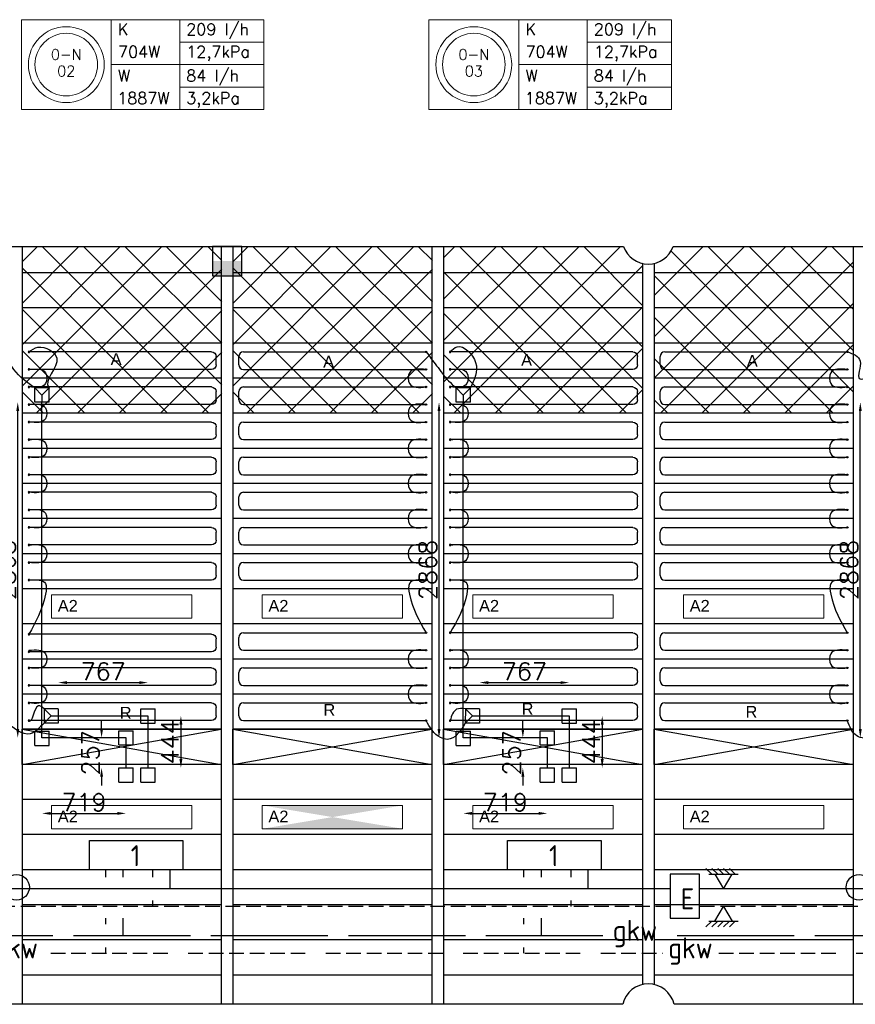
# Model space of a CAD drawing. Extents: x 7383 to 741080, y -570072 to -203000.
# Tile 36 of 45: x 546122 to 553262, y -250430 to -242017. Entities that reach past the tile are written whole.
import ezdxf
from ezdxf.enums import TextEntityAlignment as Align

# ---------------------------------------------------------------- set-up
doc = ezdxf.new("R2010")
doc.units = 0
doc.header["$LTSCALE"] = 25
for name, pattern in [('2322105', [47, 40, -7]), ('2322106', [47, 5, -2, 5, -2, 5, -2, 5, -2, 5, -2, 5, -7]), ('2322107', [2000, 1000, 1000]), ('2322108', [7, 5, -2]), ('HIDDEN', [0.375, 0.25, -0.125])]:
    doc.linetypes.add(name, pattern=pattern)
doc.layers.get('0').update_dxf_attribs({"linetype": 'CONTINUOUS'})
doc.layers.get('DEFPOINTS').update_dxf_attribs({"linetype": 'CONTINUOUS'})
for name, color, linetype in [('000Vermogens2', 7, 'CONTINUOUS'), ('51-LEIDING', 3, 'CONTINUOUS'), ('60', 7, 'CONTINUOUS'), ('KP-bandraster', 5, 'CONTINUOUS'), ('KP-koppelingen', 6, 'CONTINUOUS'), ('KP-leidingen(aanvoer)', 5, 'CONTINUOUS'), ('KP-leidingen(retour)', 1, 'CONTINUOUS'), ('KP-Lucht aanvoer', 6, 'CONTINUOUS'), ('KP-maatvoering', 7, 'CONTINUOUS'), ('KP-Melders', 3, 'CONTINUOUS'), ('KP-Onderlegger CV  GKW', 3, 'CONTINUOUS'), ('KP-Oppervlak', 3, 'CONTINUOUS'), ('KP-panelen', 1, 'CONTINUOUS'), ('KP-registers', 4, 'CONTINUOUS'), ('KP-slangen', 7, 'CONTINUOUS'), ('KP-tekst', 7, 'CONTINUOUS'), ('SYM-W', 7, 'CONTINUOUS'), ('Thermostaat', 160, 'CONTINUOUS'), ('WL5501--', 130, 'CONTINUOUS'), ('WL5501-GKW', 4, 'CONTINUOUS'), ('WL5502--', 130, 'CONTINUOUS'), ('WL5502--_GKW-R', 4, 'HIDDEN'), ('WL561---_AANVOER', 10, 'CONTINUOUS'), ('WL561---_RETOUR', 10, 'CONTINUOUS')]:
    doc.layers.add(name, color=color, linetype=linetype)
doc.layers.add('KP-Aluminium', color=8, linetype='CONTINUOUS', lineweight=18)
doc.layers.add('KP-Verlichting', color=2, linetype='CONTINUOUS', lineweight=18)
doc.styles.add('arial', font='ARIAL.TTF')
doc.styles.add('BURO-018', font='ISO96.shx', dxfattribs={"height": 90})
doc.styles.add('ISO', font='ISO.SHX')
doc.styles.add('VERWOL-1', font='ROMANS.SHX')
doc.dimstyles.new('MARTIN', dxfattribs={"dimscale": 0, "dimtxt": 50, "dimasz": 75, "dimexe": 4, "dimexo": 4, "dimgap": 20, "dimtad": 1, "dimdec": 0, "dimrnd": 0.01, "dimzin": 1, "dimdsep": 46, "dimtxsty": 'VERWOL-1', "dimcen": -25, "dimdle": 1, "dimclrd": 7, "dimclre": 2, "dimclrt": 7, "dimadec": 0, "dimazin": 0, "dimtfac": 1, "dimtdec": 0, "dimtix": 1, "dimtofl": 0, "dimtmove": 0, "dimatfit": 3, "dimldrblk": 'OBLIQUE', "dimfxl": 0, "dimtvp": 33.333333, "dimtolj": 1, "dimtzin": 1, "dimarcsym": 0})

# ---------------------------------------------------------------- blocks, each defined once
blk = doc.blocks.new('$FH6')
at = {"layer": 'SYM-W', "color": 2}
for p, q in [((-1.5, -2.5), (0, 0)), ((0, 0), (1.5, -2.5)), ((-3, -3.5), (-2, -2.5)), ((-2.5, -2.5), (2.5, -2.5)), ((-2, -3.5), (-1, -2.5)), ((-1, -3.5), (0, -2.5)), ((0, -3.5), (1, -2.5)), ((1, -3.5), (2, -2.5))]:
    blk.add_line(p, q, dxfattribs=at)
blk = doc.blocks.new('SW30485012')
at = {"color": 0, "linetype": 'Continuous'}
for p, q in [((-2.5, 2.5), (-2.5, -2.5)), ((2.5, 2.5), (-2.5, 2.5)), ((2.5, -2.5), (2.5, 2.5)), ((-2.5, -2.5), (2.5, -2.5))]:
    blk.add_line(p, q, dxfattribs=at)
blk.add_solid([(-2.5, 0), (2.5, 0), (-2.5, -2.5), (2.5, -2.5)], dxfattribs=at)
at = {"color": 0, "linetype": 'Continuous', "style": 'BURO-018', "flags": 1}
blk.add_attdef('W_ID', (0, 0), '', height=1.8, dxfattribs=at)
blk = doc.blocks.new('A$C2E2C4AEC')
at = {"layer": '60', "color": 2, "linetype": 'Continuous'}
blk.add_lwpolyline([(28986.9, -5814), (29236.9, -5814), (29236.9, -5439), (28986.9, -5439)], close=True, dxfattribs=at)
at = {"layer": 'SYM-W', "color": 2, "linetype": 'Continuous'}
for points in [[(24823, -5400), (24023, -5400), (24023, -5150), (24823, -5150)], [(28397.3, -5400), (27597.3, -5400), (27597.3, -5150), (28397.3, -5150)]]:
    blk.add_lwpolyline(points, close=True, dxfattribs=at)
at = {"layer": 'WL5501--', "linetype": '2322105'}
for p, q in [((24312.5, -5464), (24312.5, -5400)), ((27886.8, -5464), (27886.8, -5400)), ((24312.5, -5964), (24312.5, -5814)), ((27886.8, -5964), (27886.8, -5814)), ((28411.8, -5964), (23219.4, -5964)), ((32396.8, -5964), (28982.8, -5964))]:
    blk.add_line(p, q, dxfattribs=at)
at = {"layer": 'WL5502--', "linetype": '2322106'}
for p, q in [((24162.5, -5464), (24162.5, -5400)), ((27736.8, -5464), (27736.8, -5400)), ((24162.5, -5864), (24162.5, -5814)), ((27736.8, -5864), (27736.8, -5814)), ((23693.3, -6114), (28921.4, -6114)), ((24162.5, -6114), (24162.5, -6064)), ((27736.8, -6114), (27736.8, -6064)), ((29401.4, -6114), (32870.7, -6114))]:
    blk.add_line(p, q, dxfattribs=at)
at = {"layer": 'WL561---_AANVOER', "linetype": '2322107'}
for p, q in [((24712.5, -5564), (24712.5, -5400)), ((28286.8, -5564), (28286.8, -5400)), ((28986.9, -5564), (17606.4, -5564)), ((48440.8, -5564), (29236.9, -5564))]:
    blk.add_line(p, q, dxfattribs=at)
at = {"layer": 'WL561---_RETOUR', "linetype": '2322108'}
for p, q in [((24562.5, -5400), (24562.5, -5464)), ((28136.8, -5400), (28136.8, -5464)), ((28986.9, -5714), (11511.6, -5714)), ((24562.5, -5664), (24562.5, -5714)), ((28136.8, -5664), (28136.8, -5714)), ((48440.8, -5714), (29236.9, -5714))]:
    blk.add_line(p, q, dxfattribs=at)
at = {"layer": '51-LEIDING', "xscale": -50, "yscale": 50, "zscale": 50, "rotation": 180}
blk.add_blockref('$FH6', (29442.3, -5564), dxfattribs=at)
at = {"layer": '51-LEIDING', "xscale": 50, "yscale": 50, "zscale": 50}
blk.add_blockref('$FH6', (29442.3, -5714), dxfattribs=at)
at = {"layer": 'Thermostaat', "xscale": 50, "yscale": 50, "zscale": 50}
blk.add_blockref('SW30485012', (25200, -200), dxfattribs=at)
at = {"layer": '60', "color": 1, "linetype": 'Continuous', "style": 'ISO'}
for s, p in [('1', (24376.7, -5369.7)), ('1', (27951, -5369.7)), ('E', (29075.8, -5738.7))]:
    blk.add_text(s, height=180, dxfattribs=at).set_placement(p)
at = {"layer": 'WL5501-GKW', "color": 1, "style": 'ISO'}
blk.add_text('gkw', height=180, dxfattribs=at).set_placement((28495.3, -6007.8))
at = {"layer": 'WL5502--_GKW-R', "color": 1, "style": 'ISO'}
for p in [(23203.3, -6157.8), (28969.2, -6157.8)]:
    blk.add_text('gkw', height=180, dxfattribs=at).set_placement(p)
blk = doc.blocks.new('Register A')
at = {"layer": 'KP-registers', "linetype": 'Continuous'}
for p, q in [((50, 115), (50, 185)), ((90, 225), (1644, 225)), ((90, 75), (1644, 75))]:
    blk.add_line(p, q, dxfattribs=at)
for centre in [(1650, 225), (1650, 75)]:
    blk.add_circle(centre, 6, dxfattribs=at)
for centre, start, end in [((90, 185), 90, 180), ((90, 115), 180, 270)]:
    blk.add_arc(centre, 40, start, end, dxfattribs=at)
blk = doc.blocks.new('*D1752')
at = {"layer": 'DEFPOINTS', "color": 0, "linetype": 'Continuous', "transparency": 16777216}
for p in [(553305.1, -245285), (553511.8, -245285), (553511.8, -248152.9)]:
    blk.add_point(p, dxfattribs=at)
at = {"layer": 'KP-maatvoering', "color": 7, "linetype": 'Continuous', "lineweight": -2, "transparency": 16777216}
blk.add_line((553305.1, -248077.9), (553305.1, -245360), dxfattribs=at)
at = {"layer": 'KP-maatvoering', "color": 7, "linetype": 'Continuous', "transparency": 16777216}
for points in [[(553292.6, -245360), (553317.6, -245360), (553305.1, -245285)], [(553292.6, -248077.9), (553317.6, -248077.9), (553305.1, -248152.9)]]:
    blk.add_solid(points, dxfattribs=at)
at = {"layer": 'KP-maatvoering', "color": 7, "linetype": 'Continuous', "transparency": 16777216, "insert": (553210.1, -246718.9), "char_height": 150, "attachment_point": 5, "rotation": 90, "style": 'VERWOL-1'}
blk.add_mtext('\\A1;2868', dxfattribs=at)
blk = doc.blocks.new('_OBLIQUE')
at = {"color": 0, "linetype": 'ByBlock'}
blk.add_line((-0.5, -0.5), (0.5, 0.5), dxfattribs=at)
blk = doc.blocks.new('*D1753')
at = {"layer": 'DEFPOINTS', "color": 0, "linetype": 'Continuous', "transparency": 16777216}
for p in [(550818.2, -247965.7), (550818.2, -248409.7), (551099.6, -248409.7)]:
    blk.add_point(p, dxfattribs=at)
at = {"layer": 'KP-maatvoering', "color": 7, "linetype": 'Continuous', "lineweight": -2, "transparency": 16777216}
blk.add_line((551099.6, -248040.7), (551099.6, -248334.7), dxfattribs=at)
at = {"layer": 'KP-maatvoering', "color": 7, "linetype": 'Continuous', "transparency": 16777216}
for points in [[(551087.1, -248040.7), (551112.1, -248040.7), (551099.6, -247965.7)], [(551087.1, -248334.7), (551112.1, -248334.7), (551099.6, -248409.7)]]:
    blk.add_solid(points, dxfattribs=at)
at = {"layer": 'KP-maatvoering', "color": 7, "linetype": 'Continuous', "transparency": 16777216, "insert": (551004.6, -248187.7), "char_height": 150, "attachment_point": 5, "rotation": 90, "style": 'VERWOL-1'}
blk.add_mtext('\\A1;444', dxfattribs=at)
blk = doc.blocks.new('*D1754')
at = {"layer": 'DEFPOINTS', "color": 0, "linetype": 'Continuous', "transparency": 16777216}
for p in [(550631, -248152.9), (550421.7, -248409.7), (550631, -248409.7)]:
    blk.add_point(p, dxfattribs=at)
at = {"layer": 'KP-maatvoering', "color": 7, "linetype": 'Continuous', "lineweight": -2, "transparency": 16777216}
for p, q in [((550421.7, -248077.9), (550421.7, -248002.9)), ((550421.7, -248484.7), (550421.7, -248559.7))]:
    blk.add_line(p, q, dxfattribs=at)
at = {"layer": 'KP-maatvoering', "color": 7, "linetype": 'Continuous', "transparency": 16777216}
for points in [[(550409.2, -248077.9), (550434.2, -248077.9), (550421.7, -248152.9)], [(550409.2, -248484.7), (550434.2, -248484.7), (550421.7, -248409.7)]]:
    blk.add_solid(points, dxfattribs=at)
at = {"layer": 'KP-maatvoering', "color": 7, "linetype": 'Continuous', "transparency": 16777216, "insert": (550326.7, -248281.3), "char_height": 150, "attachment_point": 5, "rotation": 90, "style": 'VERWOL-1'}
blk.add_mtext('\\A1;257', dxfattribs=at)
blk = doc.blocks.new('*D1755')
at = {"layer": 'DEFPOINTS', "color": 0, "linetype": 'Continuous', "transparency": 16777216}
for p in [(550818.2, -247680.9), (550051.6, -247965.7), (550818.2, -247965.7)]:
    blk.add_point(p, dxfattribs=at)
at = {"layer": 'KP-maatvoering', "color": 7, "linetype": 'Continuous', "lineweight": -2, "transparency": 16777216}
blk.add_line((550126.6, -247680.9), (550743.2, -247680.9), dxfattribs=at)
at = {"layer": 'KP-maatvoering', "color": 7, "linetype": 'Continuous', "transparency": 16777216}
for points in [[(550126.6, -247668.4), (550126.6, -247693.4), (550051.6, -247680.9)], [(550743.2, -247668.4), (550743.2, -247693.4), (550818.2, -247680.9)]]:
    blk.add_solid(points, dxfattribs=at)
at = {"layer": 'KP-maatvoering', "color": 7, "linetype": 'Continuous', "transparency": 16777216, "insert": (550434.9, -247585.9), "char_height": 150, "attachment_point": 5, "style": 'VERWOL-1'}
blk.add_mtext('\\A1;767', dxfattribs=at)
blk = doc.blocks.new('*D1756')
at = {"layer": 'DEFPOINTS', "color": 0, "linetype": 'Continuous', "transparency": 16777216}
for p in [(549911.8, -248152.9), (550631, -248152.9), (550631, -248798.6)]:
    blk.add_point(p, dxfattribs=at)
at = {"layer": 'KP-maatvoering', "color": 7, "linetype": 'Continuous', "lineweight": -2, "transparency": 16777216}
blk.add_line((549986.8, -248798.6), (550556, -248798.6), dxfattribs=at)
at = {"layer": 'KP-maatvoering', "color": 7, "linetype": 'Continuous', "transparency": 16777216}
for points in [[(549986.8, -248786.1), (549986.8, -248811.1), (549911.8, -248798.6)], [(550556, -248786.1), (550556, -248811.1), (550631, -248798.6)]]:
    blk.add_solid(points, dxfattribs=at)
at = {"layer": 'KP-maatvoering', "color": 7, "linetype": 'Continuous', "transparency": 16777216, "insert": (550271.4, -248703.6), "char_height": 150, "attachment_point": 5, "style": 'VERWOL-1'}
blk.add_mtext('\\A1;719', dxfattribs=at)
blk = doc.blocks.new('*D1757')
at = {"layer": 'DEFPOINTS', "color": 0, "linetype": 'Continuous', "transparency": 16777216}
for p in [(549705.1, -245285), (549911.8, -245285), (549911.8, -248152.9)]:
    blk.add_point(p, dxfattribs=at)
at = {"layer": 'KP-maatvoering', "color": 7, "linetype": 'Continuous', "lineweight": -2, "transparency": 16777216}
blk.add_line((549705.1, -248077.9), (549705.1, -245360), dxfattribs=at)
at = {"layer": 'KP-maatvoering', "color": 7, "linetype": 'Continuous', "transparency": 16777216}
for points in [[(549692.6, -245360), (549717.6, -245360), (549705.1, -245285)], [(549692.6, -248077.9), (549717.6, -248077.9), (549705.1, -248152.9)]]:
    blk.add_solid(points, dxfattribs=at)
at = {"layer": 'KP-maatvoering', "color": 7, "linetype": 'Continuous', "transparency": 16777216, "insert": (549610.1, -246718.9), "char_height": 150, "attachment_point": 5, "rotation": 90, "style": 'VERWOL-1'}
blk.add_mtext('\\A1;2868', dxfattribs=at)
blk = doc.blocks.new('*D1758')
at = {"layer": 'DEFPOINTS', "color": 0, "linetype": 'Continuous', "transparency": 16777216}
for p in [(547218.2, -247965.7), (547218.2, -248409.7), (547499.6, -248409.7)]:
    blk.add_point(p, dxfattribs=at)
at = {"layer": 'KP-maatvoering', "color": 7, "linetype": 'Continuous', "lineweight": -2, "transparency": 16777216}
blk.add_line((547499.6, -248040.7), (547499.6, -248334.7), dxfattribs=at)
at = {"layer": 'KP-maatvoering', "color": 7, "linetype": 'Continuous', "transparency": 16777216}
for points in [[(547487.1, -248040.7), (547512.1, -248040.7), (547499.6, -247965.7)], [(547487.1, -248334.7), (547512.1, -248334.7), (547499.6, -248409.7)]]:
    blk.add_solid(points, dxfattribs=at)
at = {"layer": 'KP-maatvoering', "color": 7, "linetype": 'Continuous', "transparency": 16777216, "insert": (547404.6, -248187.7), "char_height": 150, "attachment_point": 5, "rotation": 90, "style": 'VERWOL-1'}
blk.add_mtext('\\A1;444', dxfattribs=at)
blk = doc.blocks.new('*D1759')
at = {"layer": 'DEFPOINTS', "color": 0, "linetype": 'Continuous', "transparency": 16777216}
for p in [(547031, -248152.9), (546821.7, -248409.7), (547031, -248409.7)]:
    blk.add_point(p, dxfattribs=at)
at = {"layer": 'KP-maatvoering', "color": 7, "linetype": 'Continuous', "lineweight": -2, "transparency": 16777216}
for p, q in [((546821.7, -248077.9), (546821.7, -248002.9)), ((546821.7, -248484.7), (546821.7, -248559.7))]:
    blk.add_line(p, q, dxfattribs=at)
at = {"layer": 'KP-maatvoering', "color": 7, "linetype": 'Continuous', "transparency": 16777216}
for points in [[(546809.2, -248077.9), (546834.2, -248077.9), (546821.7, -248152.9)], [(546809.2, -248484.7), (546834.2, -248484.7), (546821.7, -248409.7)]]:
    blk.add_solid(points, dxfattribs=at)
at = {"layer": 'KP-maatvoering', "color": 7, "linetype": 'Continuous', "transparency": 16777216, "insert": (546726.7, -248281.3), "char_height": 150, "attachment_point": 5, "rotation": 90, "style": 'VERWOL-1'}
blk.add_mtext('\\A1;257', dxfattribs=at)
blk = doc.blocks.new('*D1760')
at = {"layer": 'DEFPOINTS', "color": 0, "linetype": 'Continuous', "transparency": 16777216}
for p in [(547218.2, -247680.9), (546451.6, -247965.7), (547218.2, -247965.7)]:
    blk.add_point(p, dxfattribs=at)
at = {"layer": 'KP-maatvoering', "color": 7, "linetype": 'Continuous', "lineweight": -2, "transparency": 16777216}
blk.add_line((546526.6, -247680.9), (547143.2, -247680.9), dxfattribs=at)
at = {"layer": 'KP-maatvoering', "color": 7, "linetype": 'Continuous', "transparency": 16777216}
for points in [[(546526.6, -247668.4), (546526.6, -247693.4), (546451.6, -247680.9)], [(547143.2, -247668.4), (547143.2, -247693.4), (547218.2, -247680.9)]]:
    blk.add_solid(points, dxfattribs=at)
at = {"layer": 'KP-maatvoering', "color": 7, "linetype": 'Continuous', "transparency": 16777216, "insert": (546834.9, -247585.9), "char_height": 150, "attachment_point": 5, "style": 'VERWOL-1'}
blk.add_mtext('\\A1;767', dxfattribs=at)
blk = doc.blocks.new('*D1761')
at = {"layer": 'DEFPOINTS', "color": 0, "linetype": 'Continuous', "transparency": 16777216}
for p in [(546311.8, -248152.9), (547031, -248152.9), (547031, -248798.6)]:
    blk.add_point(p, dxfattribs=at)
at = {"layer": 'KP-maatvoering', "color": 7, "linetype": 'Continuous', "lineweight": -2, "transparency": 16777216}
blk.add_line((546386.8, -248798.6), (546956, -248798.6), dxfattribs=at)
at = {"layer": 'KP-maatvoering', "color": 7, "linetype": 'Continuous', "transparency": 16777216}
for points in [[(546386.8, -248786.1), (546386.8, -248811.1), (546311.8, -248798.6)], [(546956, -248786.1), (546956, -248811.1), (547031, -248798.6)]]:
    blk.add_solid(points, dxfattribs=at)
at = {"layer": 'KP-maatvoering', "color": 7, "linetype": 'Continuous', "transparency": 16777216, "insert": (546671.4, -248703.6), "char_height": 150, "attachment_point": 5, "style": 'VERWOL-1'}
blk.add_mtext('\\A1;719', dxfattribs=at)
blk = doc.blocks.new('*D1762')
at = {"layer": 'DEFPOINTS', "color": 0, "linetype": 'Continuous', "transparency": 16777216}
for p in [(546105.1, -245285), (546311.8, -245285), (546311.8, -248152.9)]:
    blk.add_point(p, dxfattribs=at)
at = {"layer": 'KP-maatvoering', "color": 7, "linetype": 'Continuous', "lineweight": -2, "transparency": 16777216}
blk.add_line((546105.1, -248077.9), (546105.1, -245360), dxfattribs=at)
at = {"layer": 'KP-maatvoering', "color": 7, "linetype": 'Continuous', "transparency": 16777216}
for points in [[(546092.6, -245360), (546117.6, -245360), (546105.1, -245285)], [(546092.6, -248077.9), (546117.6, -248077.9), (546105.1, -248152.9)]]:
    blk.add_solid(points, dxfattribs=at)
at = {"layer": 'KP-maatvoering', "color": 7, "linetype": 'Continuous', "transparency": 16777216, "insert": (546010.1, -246718.9), "char_height": 150, "attachment_point": 5, "rotation": 90, "style": 'VERWOL-1'}
blk.add_mtext('\\A1;2868', dxfattribs=at)

msp = doc.modelspace()

# ---------------------------------------------------------------- hatches: boundary and pattern name
at = {"layer": 'KP-Aluminium', "linetype": 'Continuous'}
h = msp.add_hatch(dxfattribs=at)
h.set_pattern_fill('ANSI37', color=256, scale=2000)
h.set_pattern_definition([(45, (39475.23, 12214.05), (-176.7767, 176.7767), []), (135, (39475.23, 12214.05), (-176.7767, -176.7767), [])])
h.paths.add_polyline_path([(547848, -245080), (546148, -245080), (546148, -245380), (547848, -245380)])
h.paths.add_polyline_path([(547848, -244780), (546148, -244780), (546148, -245080), (547848, -245080)])
h.paths.add_polyline_path([(547848, -244480), (546148, -244480), (546148, -244780), (547848, -244780)])
h.paths.add_polyline_path([(547848, -244180), (546148, -244180), (546148, -244480), (547848, -244480)])
h.paths.add_polyline_path([(547848, -243955), (546148, -243955), (546148, -244180), (547848, -244180)])
h = msp.add_hatch(dxfattribs=at)
h.set_pattern_fill('ANSI37', color=256, scale=2000)
h.set_pattern_definition([(45, (41275.23, 12214.05), (-176.7767, 176.7767), []), (135, (41275.23, 12214.05), (-176.7767, -176.7767), [])])
h.paths.add_polyline_path([(549648, -245080), (547948, -245080), (547948, -245380), (549648, -245380)])
h.paths.add_polyline_path([(549648, -244780), (547948, -244780), (547948, -245080), (549648, -245080)])
h.paths.add_polyline_path([(549648, -244480), (547948, -244480), (547948, -244780), (549648, -244780)])
h.paths.add_polyline_path([(549648, -244180), (547948, -244180), (547948, -244480), (549648, -244480)])
h.paths.add_polyline_path([(549648, -243955), (547948, -243955), (547948, -244180), (549648, -244180)])
h = msp.add_hatch(dxfattribs=at)
h.set_pattern_fill('ANSI37', color=256, scale=2000)
h.set_pattern_definition([(45, (100671.48, 12214.1), (-176.7767, 176.7767), []), (135, (100671.48, 12214.1), (-176.7767, -176.7767), [])])
h.paths.add_polyline_path([(551444.2, -245080), (549744.2, -245080), (549744.2, -245380), (551444.2, -245380)])
h.paths.add_polyline_path([(551444.2, -244780), (549744.2, -244780), (549744.2, -245080), (551444.2, -245080)])
h.paths.add_polyline_path([(551444.2, -244480), (549744.2, -244480), (549744.2, -244780), (551444.2, -244780)])
h.paths.add_polyline_path([(551444.2, -244180), (549744.2, -244180), (549744.2, -244480), (551444.2, -244480)])
h.paths.add_polyline_path([(551282.1, -243955), (549744.2, -243955), (549744.2, -244180), (551444.2, -244180), (551444.2, -244099.3, -0.257171)])
h.paths.add_polyline_path([(553244.2, -245080), (551544.2, -245080), (551544.2, -245380), (553244.2, -245380)])
h.paths.add_polyline_path([(553244.2, -244780), (551544.2, -244780), (551544.2, -245080), (553244.2, -245080)])
h.paths.add_polyline_path([(553244.2, -244480), (551544.2, -244480), (551544.2, -244780), (553244.2, -244780)])
h.paths.add_polyline_path([(553244.2, -244180), (551544.2, -244180), (551544.2, -244480), (553244.2, -244480)])
h.paths.add_polyline_path([(553244.2, -243955), (551706.4, -243955, -0.257171), (551544.2, -244099.3), (551544.2, -244180), (553244.2, -244180)])
at = {"layer": 'KP-Verlichting', "linetype": 'Continuous'}
h = msp.add_hatch(color=256, dxfattribs=at)
h.dxf.hatch_style = 1
h.paths.add_polyline_path([(549394.2, -248730), (548194.2, -248730), (548794.2, -248830)])
h.paths.add_polyline_path([(548794.2, -248830), (548194.2, -248930), (549394.2, -248930)])

# ---------------------------------------------------------------- linework, layer by layer
at = {"layer": '000Vermogens2', "linetype": 'Continuous', "lineweight": 0}
for p, q in [((546135.9, -242016.8), (546135.9, -242784.7)), ((546135.9, -242016.8), (548208.8, -242016.8)), ((546903.8, -242016.8), (546903.8, -242784.7)), ((547489, -242400.7), (547489, -242016.8)), ((548208.8, -242016.8), (548208.8, -242784.7)), ((549618.5, -242016.8), (549618.5, -242784.7)), ((549618.5, -242016.8), (551691.4, -242016.8)), ((550386.4, -242016.8), (550386.4, -242784.7)), ((550971.7, -242400.7), (550971.7, -242016.8)), ((551691.4, -242016.8), (551691.4, -242784.7)), ((547489, -242208.8), (548208.8, -242208.8)), ((550971.7, -242208.8), (551691.4, -242208.8)), ((546903.8, -242400.7), (548208.8, -242400.7)), ((547489, -242400.7), (547489, -242784.7)), ((550386.4, -242400.7), (551691.4, -242400.7)), ((550971.7, -242400.7), (550971.7, -242784.7)), ((547489, -242592.7), (548208.8, -242592.7)), ((550971.7, -242592.7), (551691.4, -242592.7)), ((546135.9, -242784.7), (548208.8, -242784.7)), ((549618.5, -242784.7), (551691.4, -242784.7))]:
    msp.add_line(p, q, dxfattribs=at)
for centre, radius in [((546519.9, -242400.7), 324.2), ((550002.5, -242400.7), 324.2), ((546519.9, -242400.7), 267.6), ((550002.5, -242400.7), 267.6)]:
    msp.add_circle(centre, radius, dxfattribs=at)
at = {"layer": 'KP-bandraster', "linetype": 'Continuous'}
for p, q in [((546144.2, -243955), (546144.2, -250429.8)), ((547844.2, -243955), (547844.2, -250429.8)), ((547944.2, -243955), (547944.2, -250429.8)), ((549644.2, -243955), (549644.2, -250429.8)), ((549744.2, -243955), (549744.2, -250429.8)), ((553244.2, -243955), (553244.2, -250429.8)), ((551444.2, -244099.4), (551444.2, -250260.6)), ((551544.2, -244099.4), (551544.2, -250260.6))]:
    msp.add_line(p, q, dxfattribs=at)
for centre, start, end in [((551494.2, -243880), 199.47122, 340.52776), ((551494.2, -250480), 12.88138, 167.11862)]:
    msp.add_arc(centre, 225, start, end, dxfattribs=at)
at = {"layer": 'KP-koppelingen', "linetype": 'Continuous'}
for p, q in [((546251, -245285), (546251.1, -245163.3)), ((546372.7, -245163.4), (546251.1, -245163.3)), ((546251.1, -245163.3), (546311.9, -245224.2)), ((546311.9, -245224.2), (546311.8, -245285)), ((546311.9, -245224.2), (546372.7, -245163.4)), ((546372.7, -245285), (546372.7, -245163.4)), ((549851, -245285), (549851.1, -245163.3)), ((549972.7, -245163.4), (549851.1, -245163.3)), ((549851.1, -245163.3), (549911.9, -245224.2)), ((549911.9, -245224.2), (549911.8, -245285)), ((549911.9, -245224.2), (549972.7, -245163.4)), ((549972.7, -245285), (549972.7, -245163.4)), ((546372.7, -245285), (546251, -245285)), ((549972.7, -245285), (549851, -245285)), ((546330, -247904.7), (546329.9, -248026.4)), ((546451.7, -247904.8), (546330, -247904.7)), ((546390.8, -247965.6), (546330, -247904.7)), ((546451.7, -247904.8), (546451.6, -248026.5)), ((547157.4, -248026.5), (547157.4, -247904.8)), ((547157.4, -247904.8), (547279, -247904.8)), ((547279, -248026.5), (547279, -247904.8)), ((549930, -247904.7), (549929.9, -248026.4)), ((550051.7, -247904.8), (549930, -247904.7)), ((549990.8, -247965.6), (549930, -247904.7)), ((550051.7, -247904.8), (550051.6, -248026.5)), ((550757.4, -248026.5), (550757.4, -247904.8)), ((550757.4, -247904.8), (550879, -247904.8)), ((550879, -248026.5), (550879, -247904.8)), ((546329.9, -248026.4), (546390.8, -247965.6)), ((546390.8, -247965.6), (546451.6, -247965.7)), ((549929.9, -248026.4), (549990.8, -247965.6)), ((549990.8, -247965.6), (550051.6, -247965.7)), ((546251, -248217.2), (546251, -248095.6)), ((546251, -248095.6), (546372.7, -248095.6)), ((546451.6, -248026.5), (546329.9, -248026.4)), ((546372.7, -248217.2), (546372.7, -248095.6)), ((546970.2, -248213.7), (546970.2, -248092)), ((546970.2, -248092), (547091.8, -248092)), ((547091.8, -248213.7), (547091.8, -248092)), ((547157.4, -248026.5), (547279, -248026.5)), ((549851, -248217.2), (549851, -248095.6)), ((549851, -248095.6), (549972.7, -248095.6)), ((550051.6, -248026.5), (549929.9, -248026.4)), ((549972.7, -248217.2), (549972.7, -248095.6)), ((550570.2, -248213.7), (550570.2, -248092)), ((550570.2, -248092), (550691.8, -248092)), ((550691.8, -248213.7), (550691.8, -248092)), ((550757.4, -248026.5), (550879, -248026.5)), ((546251, -248217.2), (546372.7, -248217.2)), ((546970.2, -248213.7), (547091.8, -248213.7)), ((549851, -248217.2), (549972.7, -248217.2)), ((550570.2, -248213.7), (550691.8, -248213.7)), ((546970.2, -248531.3), (546970.2, -248409.7)), ((546970.2, -248409.7), (547091.8, -248409.7)), ((547091.8, -248531.3), (547091.8, -248409.7)), ((547157.4, -248531.3), (547157.4, -248409.7)), ((547157.4, -248409.7), (547279, -248409.7)), ((547279, -248531.3), (547279, -248409.7)), ((550570.2, -248531.3), (550570.2, -248409.7)), ((550570.2, -248409.7), (550691.8, -248409.7)), ((550691.8, -248531.3), (550691.8, -248409.7)), ((550757.4, -248531.3), (550757.4, -248409.7)), ((550757.4, -248409.7), (550879, -248409.7)), ((550879, -248531.3), (550879, -248409.7)), ((546970.2, -248531.3), (547091.8, -248531.3)), ((547157.4, -248531.3), (547279, -248531.3)), ((550570.2, -248531.3), (550691.8, -248531.3)), ((550757.4, -248531.3), (550879, -248531.3))]:
    msp.add_line(p, q, dxfattribs=at)
at = {"layer": 'KP-leidingen(aanvoer)', "linetype": 'Continuous'}
for p, q in [((546311.8, -248152.9), (546311.8, -245285)), ((549911.8, -248152.9), (549911.8, -245285)), ((547031, -248152.9), (546311.8, -248152.9)), ((547031, -248409.7), (547031, -248152.9)), ((550631, -248152.9), (549911.8, -248152.9)), ((550631, -248409.7), (550631, -248152.9))]:
    msp.add_line(p, q, dxfattribs=at)
at = {"layer": 'KP-leidingen(retour)', "linetype": 'Continuous'}
for p, q in [((546451.6, -247965.7), (547218.2, -247965.7)), ((547218.2, -247965.7), (547218.2, -248409.7)), ((550051.6, -247965.7), (550818.2, -247965.7)), ((550818.2, -247965.7), (550818.2, -248409.7))]:
    msp.add_line(p, q, dxfattribs=at)
at = {"layer": 'KP-Lucht aanvoer', "linetype": 'Continuous'}
for p, q in [((546144.2, -248080), (547844.2, -248080)), ((546144.2, -248380), (546144.2, -248080)), ((546144.2, -248080), (547844.2, -248380)), ((546144.2, -248380), (547844.2, -248080)), ((547844.2, -248080), (547844.2, -248380)), ((547944.2, -248080), (549644.2, -248080)), ((547944.2, -248380), (547944.2, -248080)), ((547944.2, -248080), (549644.2, -248380)), ((547944.2, -248380), (549644.2, -248080)), ((549644.2, -248080), (549644.2, -248380)), ((549744.2, -248080), (551444.2, -248080)), ((549744.2, -248380), (549744.2, -248080)), ((549744.2, -248080), (551444.2, -248380)), ((549744.2, -248380), (551444.2, -248080)), ((551444.2, -248080), (551444.2, -248380)), ((551544.2, -248080), (553244.2, -248080)), ((551544.2, -248380), (551544.2, -248080)), ((551544.2, -248080), (553244.2, -248380)), ((551544.2, -248380), (553244.2, -248080)), ((553244.2, -248080), (553244.2, -248380)), ((547844.2, -248380), (546144.2, -248380)), ((549644.2, -248380), (547944.2, -248380)), ((551444.2, -248380), (549744.2, -248380)), ((553244.2, -248380), (551544.2, -248380))]:
    msp.add_line(p, q, dxfattribs=at)
at = {"layer": 'KP-Melders', "linetype": 'Continuous'}
for centre in [(546094.2, -249430), (553294.2, -249430)]:
    msp.add_circle(centre, 110, dxfattribs=at)
at = {"layer": 'KP-Oppervlak', "linetype": 'Continuous'}
for p, q in [((544506.4, -243955), (551282.1, -243955)), ((551706.4, -243955), (558482.1, -243955)), ((551274.9, -250429.8), (544519.2, -250429.8)), ((558544, -250429.8), (551713.6, -250429.8))]:
    msp.add_line(p, q, dxfattribs=at)
at = {"layer": 'KP-panelen', "linetype": 'Continuous'}
for p, q in [((547844.2, -244180), (546144.2, -244180)), ((549644.2, -244180), (547944.2, -244180)), ((551444.2, -244180), (549744.2, -244180)), ((553244.2, -244180), (551544.2, -244180)), ((547844.2, -244480), (546144.2, -244480)), ((549644.2, -244480), (547944.2, -244480)), ((551444.2, -244480), (549744.2, -244480)), ((553244.2, -244480), (551544.2, -244480)), ((547844.2, -244780), (546144.2, -244780)), ((549644.2, -244780), (547944.2, -244780)), ((551444.2, -244780), (549744.2, -244780)), ((553244.2, -244780), (551544.2, -244780)), ((547844.2, -245080), (546144.2, -245080)), ((549644.2, -245080), (547944.2, -245080)), ((551444.2, -245080), (549744.2, -245080)), ((553244.2, -245080), (551544.2, -245080)), ((547844.2, -245380), (546144.2, -245380)), ((549644.2, -245380), (547944.2, -245380)), ((551444.2, -245380), (549744.2, -245380)), ((553244.2, -245380), (551544.2, -245380)), ((547844.2, -245680), (546144.2, -245680)), ((549644.2, -245680), (547944.2, -245680)), ((551444.2, -245680), (549744.2, -245680)), ((553244.2, -245680), (551544.2, -245680)), ((547844.2, -245980), (546144.2, -245980)), ((549644.2, -245980), (547944.2, -245980)), ((551444.2, -245980), (549744.2, -245980)), ((553244.2, -245980), (551544.2, -245980)), ((547844.2, -246280), (546144.2, -246280)), ((549644.2, -246280), (547944.2, -246280)), ((551444.2, -246280), (549744.2, -246280)), ((553244.2, -246280), (551544.2, -246280)), ((547844.2, -246580), (546144.2, -246580)), ((549644.2, -246580), (547944.2, -246580)), ((551444.2, -246580), (549744.2, -246580)), ((553244.2, -246580), (551544.2, -246580)), ((547844.2, -246880), (546144.2, -246880)), ((549644.2, -246880), (547944.2, -246880)), ((551444.2, -246880), (549744.2, -246880)), ((553244.2, -246880), (551544.2, -246880)), ((547844.2, -247180), (546144.2, -247180)), ((549644.2, -247180), (547944.2, -247180)), ((551444.2, -247180), (549744.2, -247180)), ((553244.2, -247180), (551544.2, -247180)), ((547844.2, -247480), (546144.2, -247480)), ((549644.2, -247480), (547944.2, -247480)), ((551444.2, -247480), (549744.2, -247480)), ((553244.2, -247480), (551544.2, -247480)), ((547844.2, -247780), (546144.2, -247780)), ((549644.2, -247780), (547944.2, -247780)), ((551444.2, -247780), (549744.2, -247780)), ((553244.2, -247780), (551544.2, -247780)), ((553244.2, -247780), (551544.2, -247780)), ((547844.2, -248080), (546144.2, -248080)), ((547844.2, -248080), (546144.2, -248080)), ((549644.2, -248080), (547944.2, -248080)), ((549644.2, -248080), (547944.2, -248080)), ((551444.2, -248080), (549744.2, -248080)), ((551444.2, -248080), (549744.2, -248080)), ((553244.2, -248080), (551544.2, -248080)), ((553244.2, -248080), (551544.2, -248080)), ((547844.2, -248380), (546144.2, -248380)), ((547844.2, -248380), (546144.2, -248380)), ((549644.2, -248380), (547944.2, -248380)), ((549644.2, -248380), (547944.2, -248380)), ((551444.2, -248380), (549744.2, -248380)), ((551444.2, -248380), (549744.2, -248380)), ((553244.2, -248380), (551544.2, -248380)), ((553244.2, -248380), (551544.2, -248380)), ((547844.2, -248680), (546144.2, -248680)), ((549644.2, -248680), (547944.2, -248680)), ((551444.2, -248680), (549744.2, -248680)), ((553244.2, -248680), (551544.2, -248680)), ((547844.2, -248980), (546144.2, -248980)), ((549644.2, -248980), (547944.2, -248980)), ((551444.2, -248980), (549744.2, -248980)), ((553244.2, -248980), (551544.2, -248980)), ((547844.2, -249280), (546144.2, -249280)), ((549644.2, -249280), (547944.2, -249280)), ((551444.2, -249280), (549744.2, -249280)), ((553244.2, -249280), (551544.2, -249280)), ((547844.2, -249580), (546144.2, -249580)), ((549644.2, -249580), (547944.2, -249580)), ((551444.2, -249580), (549744.2, -249580)), ((553244.2, -249580), (551544.2, -249580)), ((547844.2, -249880), (546144.2, -249880)), ((549644.2, -249880), (547944.2, -249880)), ((551444.2, -249880), (549744.2, -249880)), ((553244.2, -249880), (551544.2, -249880)), ((547844.2, -250180), (546144.2, -250180)), ((549644.2, -250180), (547944.2, -250180)), ((551444.2, -250180), (549744.2, -250180)), ((553244.2, -250180), (551544.2, -250180))]:
    msp.add_line(p, q, dxfattribs=at)
at = {"layer": 'KP-slangen', "linetype": 'Continuous'}
for points in [[(546200.2, -244855), (546276.8, -244815.8), (546439.1, -244909), (546372.7, -245163.4), (546375.2, -245166.2)], [(549800.2, -244855), (549858.9, -244812.4), (550018, -244947), (549972.7, -245163.4)], [(546251.1, -245163.3), (546073, -245005.7), (545994.2, -244855)], [(549594.2, -244855), (549684.1, -244973.2), (549787.2, -245102.5), (549851.1, -245163.3)], [(553194.2, -244855), (553303.6, -244934.4), (553296.8, -245082.4), (553406, -245110.7), (553451.1, -245163.3), (553449.8, -245160.4)], [(546200.2, -245005), (546342, -245033.9), (546342, -245126.7), (546200.2, -245155)], [(549594.2, -245005), (549452.5, -245033.9), (549452.5, -245126.7), (549594.2, -245155)], [(549800.2, -245005), (549942, -245033.9), (549942, -245126.7), (549800.2, -245155)], [(553194.2, -245005), (553052.5, -245033.9), (553052.5, -245126.7), (553194.2, -245155)], [(546200.2, -245305), (546342, -245333.9), (546342, -245426.7), (546200.2, -245455)], [(549594.2, -245305), (549452.5, -245333.9), (549452.5, -245426.7), (549594.2, -245455)], [(549800.2, -245305), (549942, -245333.9), (549942, -245426.7), (549800.2, -245455)], [(553194.2, -245305), (553052.5, -245333.9), (553052.5, -245426.7), (553194.2, -245455)], [(546200.2, -245605), (546342, -245633.9), (546342, -245726.7), (546200.2, -245755)], [(549594.2, -245605), (549452.5, -245633.9), (549452.5, -245726.7), (549594.2, -245755)], [(549800.2, -245605), (549942, -245633.9), (549942, -245726.7), (549800.2, -245755)], [(553194.2, -245605), (553052.5, -245633.9), (553052.5, -245726.7), (553194.2, -245755)], [(546200.2, -245905), (546342, -245933.9), (546342, -246026.7), (546200.2, -246055)], [(549594.2, -245905), (549452.5, -245933.9), (549452.5, -246026.7), (549594.2, -246055)], [(549800.2, -245905), (549942, -245933.9), (549942, -246026.7), (549800.2, -246055)], [(553194.2, -245905), (553052.5, -245933.9), (553052.5, -246026.7), (553194.2, -246055)], [(546200.2, -246205), (546342, -246233.9), (546342, -246326.7), (546200.2, -246355)], [(549594.2, -246205), (549452.5, -246233.9), (549452.5, -246326.7), (549594.2, -246355)], [(549800.2, -246205), (549942, -246233.9), (549942, -246326.7), (549800.2, -246355)], [(553194.2, -246205), (553052.5, -246233.9), (553052.5, -246326.7), (553194.2, -246355)], [(546200.2, -246505), (546342, -246533.9), (546342, -246626.7), (546200.2, -246655)], [(549594.2, -246505), (549452.5, -246533.9), (549452.5, -246626.7), (549594.2, -246655)], [(549800.2, -246505), (549942, -246533.9), (549942, -246626.7), (549800.2, -246655)], [(553194.2, -246505), (553052.5, -246533.9), (553052.5, -246626.7), (553194.2, -246655)], [(546200.2, -246805), (546342, -246833.9), (546342, -246926.7), (546200.2, -247267.4)], [(549594.2, -246805), (549452.5, -246833.9), (549452.5, -246926.7), (549594.2, -247255)], [(549800.2, -246805), (549942, -246833.9), (549942, -246926.7), (549800.2, -247255)], [(553194.2, -246805), (553052.5, -246833.9), (553052.5, -246926.7), (553194.2, -247255)], [(546200.2, -247405), (546342, -247433.9), (546342, -247526.7), (546200.2, -247555)], [(549594.2, -247405), (549452.5, -247433.9), (549452.5, -247526.7), (549594.2, -247555)], [(549800.2, -247405), (549942, -247433.9), (549942, -247526.7), (549800.2, -247555)], [(553194.2, -247405), (553052.5, -247433.9), (553052.5, -247526.7), (553194.2, -247555)], [(546200.2, -247705), (546342, -247733.9), (546342, -247826.7), (546200.2, -247855)], [(549594.2, -247705), (549452.5, -247733.9), (549452.5, -247826.7), (549594.2, -247855)], [(549800.2, -247705), (549942, -247733.9), (549942, -247826.7), (549800.2, -247855)], [(553194.2, -247705), (553052.5, -247733.9), (553052.5, -247826.7), (553194.2, -247855)], [(546330, -247904.7), (546281.7, -247879.2), (546200.2, -248005), (546197.7, -248001.5)], [(549930, -247904.7), (549855.4, -247909), (549800.2, -248005)], [(546329.9, -248026.4), (546211.7, -248118.6), (545994.2, -248005)], [(549929.9, -248026.4), (549776.7, -248165.8), (549717.2, -248150.1), (549594.2, -248005)], [(553529.9, -248026.4), (553403, -248148.2), (553276.2, -248136.5), (553194.2, -248005)]]:
    msp.add_spline(points, degree=3, dxfattribs=at)
at = {"layer": 'KP-Verlichting', "linetype": 'Continuous'}
for p, q in [((546394.2, -246930), (547594.2, -246930)), ((546394.2, -246930), (546394.2, -247130)), ((547594.2, -246930), (547594.2, -247130)), ((548194.2, -246930), (549394.2, -246930)), ((548194.2, -246930), (548194.2, -247130)), ((549394.2, -246930), (549394.2, -247130)), ((549994.2, -246930), (551194.2, -246930)), ((549994.2, -246930), (549994.2, -247130)), ((551194.2, -246930), (551194.2, -247130)), ((551794.2, -246930), (552994.2, -246930)), ((551794.2, -246930), (551794.2, -247130)), ((552994.2, -246930), (552994.2, -247130)), ((546394.2, -247130), (547594.2, -247130)), ((548194.2, -247130), (549394.2, -247130)), ((549994.2, -247130), (551194.2, -247130)), ((551794.2, -247130), (552994.2, -247130)), ((546394.2, -248730), (547594.2, -248730)), ((546394.2, -248730), (546394.2, -248930)), ((547594.2, -248730), (547594.2, -248930)), ((548194.2, -248730), (549394.2, -248730)), ((548194.2, -248730), (548194.2, -248930)), ((549394.2, -248730), (549394.2, -248930)), ((549994.2, -248730), (551194.2, -248730)), ((549994.2, -248730), (549994.2, -248930)), ((551194.2, -248730), (551194.2, -248930)), ((551794.2, -248730), (552994.2, -248730)), ((551794.2, -248730), (551794.2, -248930)), ((552994.2, -248730), (552994.2, -248930)), ((546394.2, -248930), (547594.2, -248930)), ((548194.2, -248930), (549394.2, -248930)), ((549994.2, -248930), (551194.2, -248930)), ((551794.2, -248930), (552994.2, -248930))]:
    msp.add_line(p, q, dxfattribs=at)

# ---------------------------------------------------------------- block references
at = {"layer": 'KP-Onderlegger CV  GKW', "linetype": 'Continuous'}
msp.add_blockref('A$C2E2C4AEC', (522694.2, -243880), dxfattribs=at)
at = {"layer": 'KP-registers', "linetype": 'Continuous', "xscale": -1}
for p in [(547850.2, -245080), (551450.2, -245080), (547850.2, -245380), (551450.2, -245380), (547850.2, -245680), (551450.2, -245680), (547850.2, -245980), (551450.2, -245980), (547850.2, -246280), (551450.2, -246280), (547850.2, -246580), (551450.2, -246580), (547850.2, -246880), (551450.2, -246880), (551450.2, -247480), (547850.2, -247492.4), (547850.2, -247780), (551450.2, -247780), (547850.2, -248080), (551450.2, -248080)]:
    msp.add_blockref('Register A', p, dxfattribs=at)
at = {"layer": 'KP-registers', "linetype": 'Continuous'}
for p in [(547944.2, -245080), (551544.2, -245080), (547944.2, -245380), (551544.2, -245380), (547944.2, -245680), (551544.2, -245680), (547944.2, -245980), (551544.2, -245980), (547944.2, -246280), (551544.2, -246280), (547944.2, -246580), (551544.2, -246580), (547944.2, -246880), (551544.2, -246880), (547944.2, -247480), (551544.2, -247480), (547944.2, -247780), (551544.2, -247780), (547944.2, -248080), (551544.2, -248080)]:
    msp.add_blockref('Register A', p, dxfattribs=at)

# ---------------------------------------------------------------- texts
at = {"layer": '000Vermogens2', "linetype": 'Continuous', "lineweight": 0, "style": 'VERWOL-1'}
for s, p in [('209 l/h', (547545.3, -242148.9)), ('209 l/h', (551027.9, -242148.9)), ('K', (546961.6, -242148.9)), ('K', (550444.2, -242148.9)), ('704W', (546961.6, -242340.8)), ('12,7kPa', (547545.3, -242340.8)), ('704W', (550444.2, -242340.8)), ('12,7kPa', (551027.9, -242340.8)), ('W', (546961.6, -242545.2)), ('84 l/h', (547545.3, -242545.2)), ('W', (550444.2, -242545.2)), ('84 l/h', (551027.9, -242545.2)), ('3,2kPa', (547545.3, -242737.2)), ('3,2kPa', (551027.9, -242737.2)), ('1887W', (546955.4, -242737.2)), ('1887W', (550438.1, -242737.2))]:
    msp.add_text(s, height=100, dxfattribs=at).set_placement(p)
for s, p in [('0-N', (546519.9, -242314.1)), ('0-N', (550002.5, -242314.1)), ('02', (546519.9, -242455.9)), ('03', (550002.5, -242455.9))]:
    msp.add_text(s, height=90, dxfattribs=at).set_placement(p, align=Align.MIDDLE_CENTER)
at = {"layer": 'KP-tekst', "linetype": 'Continuous', "char_height": 100, "attachment_point": 5, "style": 'arial'}
for s, insert in [('\\A1;A', (546946, -244916.9)), ('\\A1;A', (548761.9, -244938.8)), ('\\A1;A', (550453.3, -244924.2)), ('\\A1;A', (552381.9, -244931.4)), ('\\A1;R', (547027.6, -247938.3)), ('\\A1;R', (548768, -247913.7)), ('\\A1;R', (550461.7, -247905.5)), ('\\A1;R', (552374.5, -247930.1))]:
    msp.add_mtext(s, dxfattribs=dict(at, insert=insert))
at = {"layer": 'KP-Verlichting', "linetype": 'Continuous', "char_height": 100, "attachment_point": 5, "style": 'arial'}
for insert in [(546532.8, -247024.9), (548332.8, -247024.9), (550132.8, -247024.9), (551932.8, -247024.9), (546532.8, -248824.9), (548332.8, -248824.9), (550132.8, -248824.9), (551932.8, -248824.9)]:
    msp.add_mtext('\\A1;A2', dxfattribs=dict(at, insert=insert))

# ---------------------------------------------------------------- dimensions: what is measured, and where the dimension line sits
at = {"layer": 'KP-maatvoering', "linetype": 'Continuous'}
for base, p1, p2, picture, middle in [((546105.1, -245285), (546311.8, -248152.9), (546311.8, -245285), '*D1762', (546010.1, -246718.9)), ((549705.1, -245285), (549911.8, -248152.9), (549911.8, -245285), '*D1757', (549610.1, -246718.9)), ((553305.1, -245285), (553511.8, -248152.9), (553511.8, -245285), '*D1752', (553210.1, -246718.9)), ((546821.7, -248409.7), (547031, -248152.9), (547031, -248409.7), '*D1759', (546726.7, -248281.3)), ((547499.6, -248409.7), (547218.2, -247965.7), (547218.2, -248409.7), '*D1758', (547404.6, -248187.7)), ((550421.7, -248409.7), (550631, -248152.9), (550631, -248409.7), '*D1754', (550326.7, -248281.3)), ((551099.6, -248409.7), (550818.2, -247965.7), (550818.2, -248409.7), '*D1753', (551004.6, -248187.7))]:
    dim = msp.add_linear_dim(base=base, p1=p1, p2=p2, angle=90, dimstyle='MARTIN', override={"dimscale": 1, "dimtxt": 150, "dimse1": 1, "dimse2": 1}, dxfattribs=at)
    dim.commit()
    dim.dimension.update_dxf_attribs({"geometry": picture, "text_midpoint": middle})
for base, p1, p2, picture, middle in [((547218.2, -247680.9), (546451.6, -247965.7), (547218.2, -247965.7), '*D1760', (546834.9, -247585.9)), ((550818.2, -247680.9), (550051.6, -247965.7), (550818.2, -247965.7), '*D1755', (550434.9, -247585.9)), ((547031, -248798.6), (546311.8, -248152.9), (547031, -248152.9), '*D1761', (546671.4, -248703.6)), ((550631, -248798.6), (549911.8, -248152.9), (550631, -248152.9), '*D1756', (550271.4, -248703.6))]:
    dim = msp.add_linear_dim(base=base, p1=p1, p2=p2, dimstyle='MARTIN', override={"dimscale": 1, "dimtxt": 150, "dimse1": 1, "dimse2": 1}, dxfattribs=at)
    dim.commit()
    dim.dimension.update_dxf_attribs({"geometry": picture, "text_midpoint": middle})

doc.saveas('drawing.dxf')
